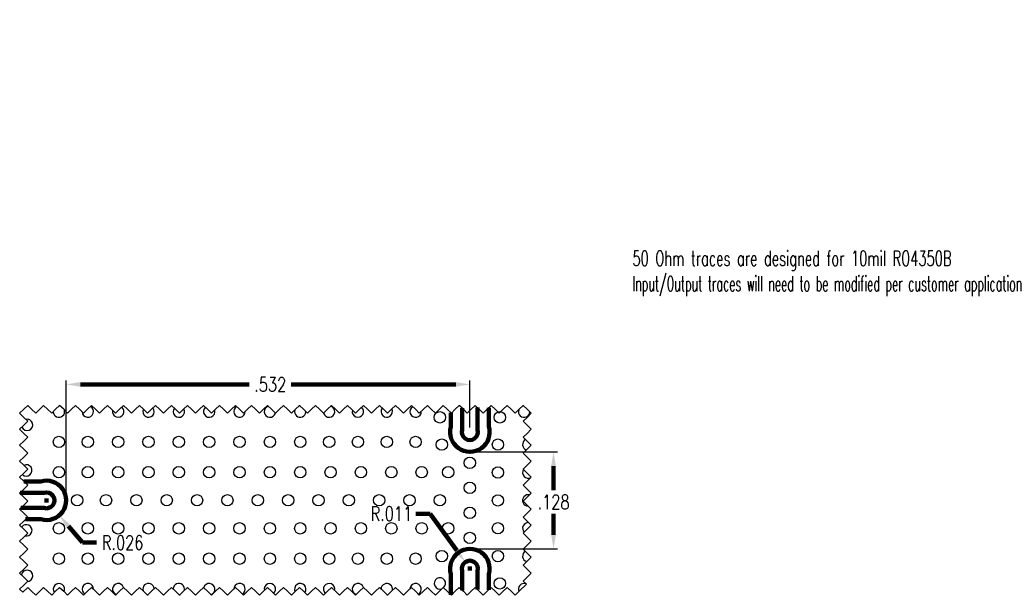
# Model space of a CAD drawing. Extents: x 0.38 to 1.68, y 0.58 to 1.34.
import ezdxf

# ---------------------------------------------------------------- set-up
doc = ezdxf.new("R2010")
doc.units = 0
doc.header["$MEASUREMENT"] = 0
doc.header["$PDMODE"] = 35
doc.layers.add('PWB Drill', color=130, linetype='Continuous')
doc.layers.add('PWB TOP', color=7, linetype='Continuous', lineweight=100)
doc.styles.add('ROMAND', font='romand', dxfattribs={"width": 0.75})
doc.dimstyles.get("Standard").update_dxf_attribs({"dimscale": 0.5, "dimtxt": 0.18, "dimasz": 0.18, "dimexe": 0.15, "dimexo": 0.06, "dimgap": 0.06, "dimtad": 0, "dimtih": 1, "dimtoh": 1, "dimdec": 3, "dimzin": 4, "dimdsep": 46, "dimtxsty": 'ROMAND', "dimcen": 0.005, "dimclrd": 256, "dimclre": 256, "dimclrt": 256, "dimadec": 3, "dimazin": 1, "dimtfac": 1, "dimtdec": 3, "dimtofl": 0, "dimtmove": 0, "dimatfit": 3, "dimfxl": 0.18, "dimtolj": 1, "dimtzin": 4, "dimlwd": -1, "dimarcsym": 0})

# ---------------------------------------------------------------- blocks, each defined once
blk = doc.blocks.new('*D26')
at = {"layer": 'DEFPOINTS', "color": 0}
for p in [(0.9739, 0.771), (0.9739, 0.643), (1.0841, 0.643)]:
    blk.add_point(p, dxfattribs=at)
at = {"layer": 'PWB TOP', "lineweight": -2, "ltscale": 0.1}
for p, q in [((0.9801, 0.771), (1.0893, 0.771)), ((0.9801, 0.643), (1.0893, 0.643))]:
    blk.add_line(p, q, dxfattribs=at)
at = {"layer": 'PWB TOP', "ltscale": 0.1}
for p, q in [((1.0841, 0.7523), (1.0841, 0.7205)), ((1.0841, 0.6617), (1.0841, 0.6893))]:
    blk.add_line(p, q, dxfattribs=at)
at = {"layer": 'PWB TOP'}
for points in [[(1.0872, 0.7523), (1.0809, 0.7523), (1.0841, 0.771)], [(1.0809, 0.6617), (1.0872, 0.6617), (1.0841, 0.643)]]:
    blk.add_solid(points, dxfattribs=at)
at = {"layer": 'PWB TOP', "ltscale": 0.1, "insert": (1.0841, 0.7049), "char_height": 0.01872, "attachment_point": 5, "style": 'ROMAND'}
blk.add_mtext('\\A1;.128', dxfattribs=at)
blk = doc.blocks.new('*D27')
at = {"layer": 'DEFPOINTS', "color": 0}
for p in [(0.9738, 0.8599), (0.9738, 0.797), (0.4418, 0.707)]:
    blk.add_point(p, dxfattribs=at)
at = {"layer": 'PWB TOP', "lineweight": -2, "ltscale": 0.1}
for p, q in [((0.4418, 0.7132), (0.4418, 0.8651)), ((0.9738, 0.8032), (0.9738, 0.8651))]:
    blk.add_line(p, q, dxfattribs=at)
at = {"layer": 'PWB TOP', "ltscale": 0.1}
for p, q in [((0.4605, 0.8599), (0.6831, 0.8599)), ((0.9551, 0.8599), (0.7384, 0.8599))]:
    blk.add_line(p, q, dxfattribs=at)
at = {"layer": 'PWB TOP'}
for points in [[(0.4605, 0.863), (0.4605, 0.8568), (0.4418, 0.8599)], [(0.9551, 0.8568), (0.9551, 0.863), (0.9738, 0.8599)]]:
    blk.add_solid(points, dxfattribs=at)
at = {"layer": 'PWB TOP', "ltscale": 0.1, "insert": (0.7107, 0.8599), "char_height": 0.01872, "attachment_point": 5, "style": 'ROMAND'}
blk.add_mtext('\\A1;.532', dxfattribs=at)
blk = doc.blocks.new('*D28')
at = {"layer": 'DEFPOINTS', "color": 0}
for p in [(0.4158, 0.707), (0.4327, 0.6872)]:
    blk.add_point(p, dxfattribs=at)
at = {"layer": 'PWB TOP', "ltscale": 0.1}
for p, q in [((0.4132, 0.707), (0.4184, 0.707)), ((0.4158, 0.7044), (0.4158, 0.7096)), ((0.4631, 0.6513), (0.4448, 0.6729)), ((0.4819, 0.6513), (0.4631, 0.6513))]:
    blk.add_line(p, q, dxfattribs=at)
at = {"layer": 'PWB TOP'}
blk.add_solid([(0.4472, 0.6749), (0.4424, 0.6709), (0.4327, 0.6872)], dxfattribs=at)
at = {"layer": 'PWB TOP', "ltscale": 0.1, "insert": (0.5162, 0.6513), "char_height": 0.01872, "attachment_point": 5, "style": 'ROMAND'}
blk.add_mtext('\\A1;R.026', dxfattribs=at)
blk = doc.blocks.new('*D29')
at = {"layer": 'DEFPOINTS', "color": 0}
for p in [(0.9677, 0.6255), (0.9738, 0.617)]:
    blk.add_point(p, dxfattribs=at)
at = {"layer": 'PWB TOP', "ltscale": 0.1}
for p, q in [((0.9027, 0.6894), (0.9214, 0.6894)), ((0.9214, 0.6894), (0.9567, 0.6407)), ((0.9712, 0.617), (0.9764, 0.617)), ((0.9738, 0.6144), (0.9738, 0.6196))]:
    blk.add_line(p, q, dxfattribs=at)
at = {"layer": 'PWB TOP'}
blk.add_solid([(0.9542, 0.6388), (0.9592, 0.6425), (0.9677, 0.6255)], dxfattribs=at)
at = {"layer": 'PWB TOP', "ltscale": 0.1, "insert": (0.8704, 0.6894), "char_height": 0.01872, "attachment_point": 5, "style": 'ROMAND'}
blk.add_mtext('\\A1;R.011', dxfattribs=at)

msp = doc.modelspace()

# ---------------------------------------------------------------- linework, layer by layer
at = {"ltscale": 0.1}
msp.add_lwpolyline([(0.3805, 0.8218), (0.3858, 0.8165), (0.3911, 0.8113), (0.3858, 0.806), (0.3805, 0.8007), (0.3858, 0.7954), (0.3911, 0.7902), (0.3858, 0.7849), (0.3805, 0.7796), (0.3858, 0.7744), (0.3911, 0.7691), (0.3858, 0.7638), (0.3805, 0.7586), (0.3858, 0.7533), (0.3911, 0.748), (0.3858, 0.7428), (0.3805, 0.7375), (0.3858, 0.7322), (0.3911, 0.727), (0.3858, 0.7217), (0.3805, 0.7164), (0.3858, 0.7112), (0.3911, 0.7059), (0.3858, 0.7006), (0.3805, 0.6954), (0.3858, 0.6901), (0.3911, 0.6848), (0.3858, 0.6796), (0.3805, 0.6743), (0.3858, 0.669), (0.3911, 0.6638), (0.3858, 0.6585), (0.3805, 0.6532), (0.3858, 0.648), (0.3911, 0.6427), (0.3858, 0.6374), (0.3805, 0.6322), (0.3858, 0.6269), (0.3911, 0.6216), (0.3858, 0.6164), (0.3805, 0.6111), (0.3858, 0.6058), (0.3911, 0.6006), (0.3858, 0.5953), (0.3805, 0.59), (0.3847, 0.5859), (0.3911, 0.5923), (0.3963, 0.5871), (0.4016, 0.5818), (0.4069, 0.5871), (0.4121, 0.5923), (0.4174, 0.5871), (0.4227, 0.5818), (0.4279, 0.5871), (0.4332, 0.5923), (0.4385, 0.5871), (0.4437, 0.5818), (0.449, 0.5871), (0.4543, 0.5923), (0.4595, 0.5871), (0.4648, 0.5818), (0.4701, 0.5871), (0.4753, 0.5923), (0.4806, 0.5871), (0.4859, 0.5818), (0.4911, 0.5871), (0.4964, 0.5923), (0.5017, 0.5871), (0.5069, 0.5818), (0.5122, 0.5871), (0.5175, 0.5923), (0.5227, 0.5871), (0.528, 0.5818), (0.5333, 0.5871), (0.5385, 0.5923), (0.5438, 0.5871), (0.5491, 0.5818), (0.5544, 0.5871), (0.5596, 0.5923), (0.5649, 0.5871), (0.5702, 0.5818), (0.5754, 0.5871), (0.5807, 0.5923), (0.586, 0.5871), (0.5912, 0.5818), (0.5965, 0.5871), (0.6018, 0.5923), (0.607, 0.5871), (0.6123, 0.5818), (0.6176, 0.5871), (0.6228, 0.5923), (0.6281, 0.5871), (0.6334, 0.5818), (0.6386, 0.5871), (0.6439, 0.5923), (0.6492, 0.5871), (0.6544, 0.5818), (0.6597, 0.5871), (0.665, 0.5923), (0.6702, 0.5871), (0.6755, 0.5818), (0.6808, 0.5871), (0.686, 0.5923), (0.6913, 0.5871), (0.6966, 0.5818), (0.7018, 0.5871), (0.7071, 0.5923), (0.7124, 0.5871), (0.7176, 0.5818), (0.7229, 0.5871), (0.7282, 0.5923), (0.7334, 0.5871), (0.7387, 0.5818), (0.744, 0.5871), (0.7492, 0.5923), (0.7545, 0.5871), (0.7598, 0.5818), (0.765, 0.5871), (0.7703, 0.5923), (0.7756, 0.5871), (0.7808, 0.5818), (0.7861, 0.5871), (0.7914, 0.5923), (0.7966, 0.5871), (0.8019, 0.5818), (0.8072, 0.5871), (0.8124, 0.5923), (0.8177, 0.5871), (0.823, 0.5818), (0.8282, 0.5871), (0.8335, 0.5923), (0.8388, 0.5871), (0.844, 0.5818), (0.8493, 0.5871), (0.8546, 0.5923), (0.8598, 0.5871), (0.8651, 0.5818), (0.8704, 0.5871), (0.8756, 0.5923), (0.8809, 0.5871), (0.8862, 0.5818), (0.8914, 0.5871), (0.8967, 0.5923), (0.902, 0.5871), (0.9072, 0.5818), (0.9125, 0.5871), (0.9178, 0.5923), (0.923, 0.5871), (0.9283, 0.5818), (0.9336, 0.5871), (0.9388, 0.5923), (0.9441, 0.5871), (0.9494, 0.5818), (0.9546, 0.5871), (0.9599, 0.5923), (0.9652, 0.5871), (0.9704, 0.5818), (0.9757, 0.5871), (0.981, 0.5923), (0.9862, 0.5871), (0.9915, 0.5818), (0.9968, 0.5871), (1.002, 0.5923), (1.0073, 0.5871), (1.0126, 0.5818), (1.0178, 0.5871), (1.0231, 0.5923), (1.0284, 0.5871), (1.0336, 0.5818), (1.0389, 0.5871), (1.0483, 0.5964), (1.0442, 0.6006), (1.0494, 0.6058), (1.0547, 0.6111), (1.0494, 0.6164), (1.0442, 0.6216), (1.0494, 0.6269), (1.0547, 0.6322), (1.0494, 0.6374), (1.0442, 0.6427), (1.0494, 0.648), (1.0547, 0.6532), (1.0494, 0.6585), (1.0442, 0.6638), (1.0494, 0.669), (1.0547, 0.6743), (1.0494, 0.6796), (1.0442, 0.6848), (1.0494, 0.6901), (1.0547, 0.6954), (1.0494, 0.7006), (1.0442, 0.7059), (1.0494, 0.7112), (1.0547, 0.7164), (1.0494, 0.7217), (1.0442, 0.727), (1.0494, 0.7322), (1.0547, 0.7375), (1.0494, 0.7428), (1.0442, 0.748), (1.0494, 0.7533), (1.0547, 0.7586), (1.0494, 0.7638), (1.0442, 0.7691), (1.0494, 0.7744), (1.0547, 0.7796), (1.0494, 0.7849), (1.0442, 0.7902), (1.0494, 0.7954), (1.0547, 0.8007), (1.0494, 0.806), (1.0442, 0.8113), (1.0494, 0.8165), (1.0547, 0.8218), (1.0494, 0.8271), (1.0442, 0.8323), (1.0389, 0.8271), (1.0336, 0.8218), (1.0284, 0.8271), (1.0231, 0.8323), (1.0178, 0.8271), (1.0126, 0.8218), (1.0073, 0.8271), (1.002, 0.8323), (0.9968, 0.8271), (0.9915, 0.8218), (0.9862, 0.8271), (0.981, 0.8323), (0.9757, 0.8271), (0.9704, 0.8218), (0.9652, 0.8271), (0.9599, 0.8323), (0.9546, 0.8271), (0.9494, 0.8218), (0.9441, 0.8271), (0.9388, 0.8323), (0.9336, 0.8271), (0.9283, 0.8218), (0.923, 0.8271), (0.9178, 0.8323), (0.9125, 0.8271), (0.9072, 0.8218), (0.902, 0.8271), (0.8967, 0.8323), (0.8914, 0.8271), (0.8862, 0.8218), (0.8809, 0.8271), (0.8756, 0.8323), (0.8704, 0.8271), (0.8651, 0.8218), (0.8598, 0.8271), (0.8546, 0.8323), (0.8493, 0.8271), (0.844, 0.8218), (0.8388, 0.8271), (0.8335, 0.8323), (0.8282, 0.8271), (0.823, 0.8218), (0.8177, 0.8271), (0.8124, 0.8323), (0.8072, 0.8271), (0.8019, 0.8218), (0.7966, 0.8271), (0.7914, 0.8323), (0.7861, 0.8271), (0.7808, 0.8218), (0.7756, 0.8271), (0.7703, 0.8323), (0.765, 0.8271), (0.7598, 0.8218), (0.7545, 0.8271), (0.7492, 0.8323), (0.744, 0.8271), (0.7387, 0.8218), (0.7334, 0.8271), (0.7282, 0.8323), (0.7229, 0.8271), (0.7176, 0.8218), (0.7124, 0.8271), (0.7071, 0.8323), (0.7018, 0.8271), (0.6966, 0.8218), (0.6913, 0.8271), (0.686, 0.8323), (0.6808, 0.8271), (0.6755, 0.8218), (0.6702, 0.8271), (0.665, 0.8323), (0.6597, 0.8271), (0.6544, 0.8218), (0.6492, 0.8271), (0.6439, 0.8323), (0.6386, 0.8271), (0.6334, 0.8218), (0.6281, 0.8271), (0.6228, 0.8323), (0.6176, 0.8271), (0.6123, 0.8218), (0.607, 0.8271), (0.6018, 0.8323), (0.5965, 0.8271), (0.5912, 0.8218), (0.586, 0.8271), (0.5807, 0.8323), (0.5754, 0.8271), (0.5702, 0.8218), (0.5649, 0.8271), (0.5596, 0.8323), (0.5544, 0.8271), (0.5491, 0.8218), (0.5438, 0.8271), (0.5385, 0.8323), (0.5333, 0.8271), (0.528, 0.8218), (0.5227, 0.8271), (0.5175, 0.8323), (0.5122, 0.8271), (0.5069, 0.8218), (0.5017, 0.8271), (0.4964, 0.8323), (0.4911, 0.8271), (0.4859, 0.8218), (0.4806, 0.8271), (0.4753, 0.8323), (0.4701, 0.8271), (0.4648, 0.8218), (0.4595, 0.8271), (0.4543, 0.8323), (0.449, 0.8271), (0.4437, 0.8218), (0.4385, 0.8271), (0.4332, 0.8323), (0.4279, 0.8271), (0.4227, 0.8218), (0.4174, 0.8271), (0.4121, 0.8323), (0.4069, 0.8271), (0.4016, 0.8218), (0.3963, 0.8271), (0.3911, 0.8323), (0.3858, 0.8271)], close=True, dxfattribs=at)
at = {"linetype": 'ByBlock'}
msp.add_circle((0.4124, 1.3409), 0, dxfattribs=at)
at = {"layer": 'PWB Drill'}
for centre in [(0.9343, 0.8165), (1.0133, 0.8165), (0.4323, 0.7841), (0.4703, 0.7841), (0.5103, 0.7841), (0.5503, 0.7841), (0.5903, 0.7841), (0.6303, 0.7841), (0.6703, 0.7841), (0.7103, 0.7841), (0.7503, 0.7841), (0.7883, 0.7841), (0.8263, 0.7841), (0.8643, 0.7841), (0.9023, 0.7841), (0.9368, 0.7805), (1.0108, 0.7805), (0.9738, 0.7565), (0.4323, 0.7441), (0.4703, 0.7441), (0.5103, 0.7441), (0.5503, 0.7441), (0.5903, 0.7441), (0.6303, 0.7441), (0.6703, 0.7441), (0.7103, 0.7441), (0.7503, 0.7441), (0.7903, 0.7441), (0.8303, 0.7441), (0.8703, 0.7441), (0.9103, 0.7441), (0.9453, 0.7441), (1.0108, 0.7437), (0.9738, 0.7235), (0.4563, 0.7071), (0.4943, 0.7071), (0.5343, 0.7071), (0.5743, 0.7071), (0.6143, 0.7071), (0.6543, 0.7071), (0.6943, 0.7071), (0.7343, 0.7071), (0.7743, 0.7071), (0.8143, 0.7071), (0.8543, 0.7071), (0.8943, 0.7071), (0.9343, 0.7071), (1.0108, 0.707), (0.9738, 0.6905), (0.4323, 0.6701), (0.4703, 0.6701), (0.5103, 0.6701), (0.5503, 0.6701), (0.5903, 0.6701), (0.6303, 0.6701), (0.6703, 0.6701), (0.7103, 0.6701), (0.7503, 0.6701), (0.7903, 0.6701), (0.8303, 0.6701), (0.8703, 0.6701), (0.9103, 0.6701), (0.9453, 0.6701), (1.0108, 0.6702), (0.9738, 0.6575), (0.4323, 0.6301), (0.4703, 0.6301), (0.5103, 0.6301), (0.5503, 0.6301), (0.5903, 0.6301), (0.6303, 0.6301), (0.6703, 0.6301), (0.7103, 0.6301), (0.7503, 0.6301), (0.7883, 0.6301), (0.8263, 0.6301), (0.8643, 0.6301), (0.9023, 0.6301), (0.9368, 0.6335), (1.0108, 0.6335), (1.0133, 0.5975)]:
    msp.add_circle(centre, 0.0075, dxfattribs=at)
for centre, start, end in [((0.4323, 0.8241), 75.1976, 88.9868), ((0.4703, 0.8241), 182.0688, 62.7434), ((0.6703, 0.8241), 119.115, 0.4827), ((0.7103, 0.8241), 106.6483, 343.3517), ((0.7503, 0.8241), 92.4636, 106.9734), ((0.7883, 0.8241), 195.4626, 74.5374), ((0.9023, 0.8241), 120.5933, 2.4509), ((1.0453, 0.8241), 92.8619, 107.6067), ((0.4323, 0.8241), 181.0132, 14.8024), ((0.5103, 0.8241), 167.0728, 50.9453), ((0.5503, 0.8241), 154.2579, 39.3992), ((0.5903, 0.8241), 142.3913, 27.6161), ((0.6303, 0.8241), 130.8406, 15.0034), ((0.7503, 0.8241), 163.0266, 357.5364), ((0.8263, 0.8241), 167.0509, 50.9266), ((0.8643, 0.8241), 143.1019, 28.3524), ((1.0453, 0.8241), 162.3933, 357.1381), ((0.3903, 0.8065), 202.7872, 103.615), ((1.0508, 0.7805), 118.4772, 251.3752), ((0.3893, 0.7465), 226.108, 116.8224), ((1.0508, 0.7437), 147.8966, 297.1451), ((1.0508, 0.707), 76.7882, 268.0481), ((0.3893, 0.6675), 256.0623, 145.6419), ((1.0508, 0.6702), 86.3655, 223.7471), ((1.0508, 0.6335), 120.941, 254.0599), ((0.3903, 0.6075), 271.2292, 170.4066), ((0.4323, 0.5899), 333.1337, 216.8692), ((0.4703, 0.5899), 359.5052, 239.3772), ((0.5103, 0.5899), 18.2896, 251.7104), ((0.5503, 0.5899), 4.4089, 196.9918), ((0.5903, 0.5899), 346.5885, 177.977), ((0.6303, 0.5899), 286.2801, 163.7199), ((0.6703, 0.5899), 298.7784, 177.9438), ((0.7103, 0.5899), 310.5162, 192.9374), ((0.7503, 0.5899), 322.0652, 205.7513), ((0.7883, 0.5899), 345.8463, 228.4437), ((0.8263, 0.5899), 18.2688, 251.7312), ((0.8643, 0.5899), 347.9081, 178.9471), ((0.9023, 0.5899), 297.2866, 175.8061), ((0.9343, 0.5975), 311.3782, 290.6438), ((1.0453, 0.5899), 71.2322, 205.4391), ((0.5503, 0.5899), 253.0082, 265.5911), ((0.5903, 0.5899), 272.023, 283.4115), ((0.8643, 0.5899), 271.0529, 282.0919)]:
    msp.add_arc(centre, 0.0075, start, end, dxfattribs=at)
at = {"layer": 'PWB TOP', "linetype": 'ByBlock'}
for points in [[(0.9488, 0.8223), (0.9488, 0.8042, 1.330882), (0.9988, 0.8043), (0.9988, 0.8291)], [(0.3882, 0.682), (0.4086, 0.682, 1.330882), (0.4085, 0.732), (0.3861, 0.732)], [(0.9988, 0.5891), (0.9988, 0.6097, 1.330882), (0.9488, 0.6098), (0.9488, 0.5823)]]:
    msp.add_lwpolyline(points, format="xyb", dxfattribs=at)
at = {"layer": 'PWB TOP', "ltscale": 0.1}
for points in [[(0.9838, 0.8294), (0.9838, 0.807), (0.9838, 0.8002, -1.370156), (0.9638, 0.8002), (0.9638, 0.807), (0.9638, 0.8284)], [(0.3811, 0.717), (0.4058, 0.717), (0.4126, 0.717, -1.370156), (0.4126, 0.697), (0.4058, 0.697), (0.3822, 0.697)], [(0.9838, 0.5894), (0.9838, 0.607), (0.9838, 0.6138, 1.370156), (0.9638, 0.6138), (0.9638, 0.607), (0.9638, 0.5884)]]:
    msp.add_lwpolyline(points, format="xyb", dxfattribs=at)

# ---------------------------------------------------------------- texts
at = {"layer": 'PWB TOP', "ltscale": 0.1, "insert": (1.188, 1.0362), "char_height": 0.2, "width": 0.677833, "attachment_point": 1, "style": 'ROMAND'}
msp.add_mtext('{\\H0.1x;\\W0.65;50 Ohm traces are designed for 10mil RO4350B\\P\\W0.55;Input/Output traces will need to be modified per customer application}', dxfattribs=at)

# ---------------------------------------------------------------- dimensions: what is measured, and where the dimension line sits
at = {"layer": 'PWB TOP', "ltscale": 0.1}
dim = msp.add_linear_dim(base=(0.9738, 0.8599), p1=(0.4418, 0.707), p2=(0.9738, 0.797), dimstyle='Standard', override={"dimscale": 1.040178, "dimtxt": 0.018, "dimasz": 0.018, "dimexe": 0.005, "dimexo": 0.006, "dimgap": 0.006, "dimcen": 0.0025, "dimfxl": 1}, dxfattribs=at)
dim.commit()
dim.dimension.update_dxf_attribs({"geometry": '*D27', "text_midpoint": (0.7107, 0.8599), "dimtype": 160})
dim = msp.add_linear_dim(base=(1.0841, 0.643), p1=(0.9739, 0.771), p2=(0.9739, 0.643), angle=90, dimstyle='Standard', override={"dimscale": 1.040178, "dimtxt": 0.018, "dimasz": 0.018, "dimexe": 0.005, "dimexo": 0.006, "dimgap": 0.006, "dimcen": 0.0025, "dimfxl": 1}, dxfattribs=at)
dim.commit()
dim.dimension.update_dxf_attribs({"geometry": '*D26', "text_midpoint": (1.0841, 0.7049), "dimtype": 160})
for center, mpoint, picture, middle in [((0.4158, 0.707), (0.4327, 0.6872), '*D28', (0.5162, 0.6513)), ((0.9738, 0.617), (0.9677, 0.6255), '*D29', (0.8704, 0.6894))]:
    dim = msp.add_radius_dim(center=center, mpoint=mpoint, dimstyle='Standard', override={"dimscale": 1.040178, "dimtxt": 0.018, "dimasz": 0.018, "dimexe": 0.005, "dimexo": 0.006, "dimgap": 0.006, "dimcen": 0.0025, "dimfxl": 1}, dxfattribs=at)
    dim.commit()
    dim.dimension.update_dxf_attribs({"geometry": picture, "text_midpoint": middle, "dimtype": 164})

doc.saveas('drawing.dxf')
